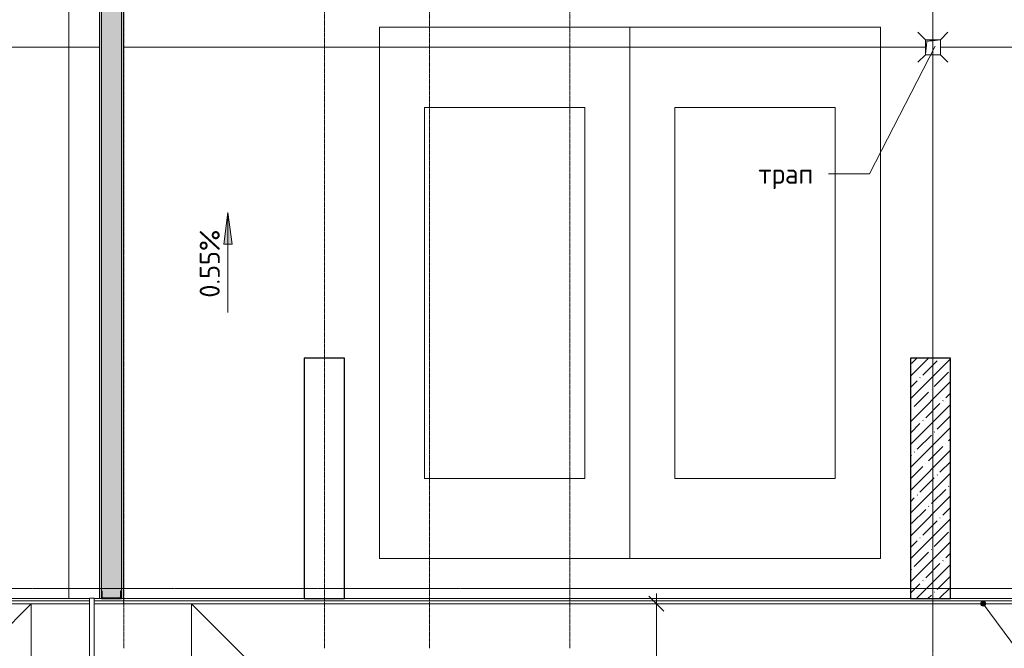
# Model space of a CAD drawing. Header units: millimetres. Extents: x 25420 to 100191, y -10965 to 131188.
# Tile 27 of 53: x 55984 to 65812, y 80105 to 86375. Entities that reach past the tile are written whole.
import ezdxf

# ---------------------------------------------------------------- set-up
doc = ezdxf.new("R2010")
doc.units = ezdxf.units.MM
doc.linetypes.add('3_ Штрих_ 1 х 1 мм', pattern=[2, 1, -1])
doc.linetypes.add('4_ Штрихпунктир_ 10 х 2 мм', pattern=[14, 10, -2, 0, -2])
for name, color, linetype, lineweight in [('A-ANNO-DIMS', 7, 'Continuous', 5), ('A-ANNO-DIMS-100', 7, 'Continuous', 5), ('A-AREA', 7, '3_ Штрих_ 1 х 1 мм', 13), ('A-DETL-GENF', 7, 'Continuous', 13), ('A-DOOR', 7, 'Continuous', 13), ('A-FLOR', 7, 'Continuous', 13), ('A-GENM', 7, 'Continuous', 13), ('A-WALL', 7, 'Continuous', 13), ('A-WALL-PATT', 7, 'Continuous', 13), ('C-PRKG', 7, 'Continuous', 13), ('G-ANNO-DIMS', 7, 'Continuous', 5), ('G-ANNO-TEXT', 7, 'Continuous', 5), ('I-WALL', 7, 'Continuous', 13), ('M-EQPM', 7, 'Continuous', 13), ('P-SANR-FIXT', 7, 'Continuous', 13), ('S-COLS', 7, 'Continuous', 25), ('S-GRID', 7, 'Continuous', 5)]:
    doc.layers.add(name, color=color, linetype=linetype, lineweight=lineweight)
doc.styles.add('GOST Common_3', font='GOST_Common.ttf', dxfattribs={"height": 200})
doc.dimstyles.new('2_мм', dxfattribs={"dimscale": 304.8, "dimtxt": 201.142999, "dimasz": 0.492126, "dimexe": 0.328084, "dimexo": 0.492126, "dimgap": 0, "dimtad": 1, "dimdec": 0, "dimdsep": 46, "dimtxsty": 'GOST Common_3', "dimblk1": 'OBLIQUE', "dimblk2": 'OBLIQUE', "dimsah": 1, "dimcen": 0.09, "dimdle": 0.328084, "dimadec": 5, "dimazin": 2, "dimtfac": 1, "dimtdec": 4, "dimtix": 1, "dimtmove": 0, "dimatfit": 3, "dimfxl": 1, "dimtvp": 1, "dimtolj": 1, "dimtzin": 0, "dimarcsym": 2})
pattern_1 = [(0, (0, 0), (203.2, 50.8), [3.353, -149.047, 3.353, -149.047, -812.8]), (0, (0, 0), (203.2, 50.8), [-304.8, 3.353, -301.447, 3.353, -149.047, -355.6]), (0, (0, 0), (203.2, 50.8), [-762, 3.353, -98.247, 3.353, -250.647]), (120, (76.2, 25.4), (-145.59409, 150.576362), [3.353, -149.047, 3.353, -149.047, -812.8]), (120, (76.2, 25.4), (-145.59409, 150.576362), [-304.8, 3.353, -301.447, 3.353, -149.047, -355.6]), (120, (76.2, 25.4), (-145.59409, 150.576362), [-762, 3.353, -98.247, 3.353, -250.647]), (240, (101.6, 127), (-57.60591, -201.376362), [3.353, -149.047, 3.353, -149.047, -812.8]), (240, (101.6, 127), (-57.60591, -201.376362), [-304.8, 3.353, -301.447, 3.353, -149.047, -355.6]), (240, (101.6, 127), (-57.60591, -201.376362), [-762, 3.353, -98.247, 3.353, -250.647])]

# ---------------------------------------------------------------- blocks, each defined once
blk = doc.blocks.new('Наметкина 10_РД_АР_П_Отделка_R21_rvt-1--01_Подвал_МП_часть Б')
at = {"layer": 'A-WALL-PATT', "lineweight": 5}
h = blk.add_hatch(dxfattribs=at)
h.set_pattern_fill('FP_6', color=256, style=0, pattern_type=2)
h.set_pattern_definition(pattern_1)
h.paths.add_polyline_path([(56780, 80600), (56799, 80600), (56800, 86600), (56780, 86600), (56780, 80608)])
h = blk.add_hatch(dxfattribs=at)
h.set_pattern_fill('FP_6', color=256, style=0, pattern_type=2)
h.set_pattern_definition(pattern_1)
h.paths.add_polyline_path([(57020, 74600), (57020, 75350), (57000, 75350), (57000, 74600)])
h.paths.add_polyline_path([(57020, 80600), (57020, 86600), (57000, 86600), (57000, 80600)])
at = {"layer": 'A-WALL'}
for p, q in [((56800, 80676), (56800, 86600)), ((57000, 86600), (57000, 80600)), ((56780, 86580), (56780, 80600)), ((57020, 80600), (57020, 86580)), ((56780, 80600), (56799, 80600)), ((57000, 80600), (57020, 80600))]:
    blk.add_line(p, q, dxfattribs=at)
blk = doc.blocks.new('АР_Машиноместо - 4900x2400_М__5300х2500_-V4--01_Подвал_МП_часть Б')
at = {"layer": 'C-PRKG'}
for p, q in [((2500, 0), (0, 0)), ((0, 0), (0, -5300)), ((2500, 0), (2500, -5300)), ((450, -800), (450, -4500)), ((450, -800), (2050, -800)), ((2050, -800), (2050, -4500)), ((450, -4500), (2050, -4500)), ((2500, -5300), (0, -5300))]:
    blk.add_line(p, q, dxfattribs=at)
blk = doc.blocks.new('АР_Машиноместо - 4900x2400_М__5300х2500_-3113489--01_Подвал_МП_часть Б')
at = {"layer": 'C-PRKG'}
for p, q in [((2500, 5300), (0, 5300)), ((0, 0), (0, 5300)), ((2500, 0), (2500, 5300)), ((450, 4500), (2050, 4500)), ((450, 800), (450, 4500)), ((2050, 800), (2050, 4500)), ((450, 800), (2050, 800)), ((2500, 0), (0, 0))]:
    blk.add_line(p, q, dxfattribs=at)
blk = doc.blocks.new('АР_Машиноместо - 6000x3600_С_МГН-V21--01_Подвал_МП_часть Б')
at = {"layer": 'A-DETL-GENF'}
for p, q in [((1021.4, 3422.9), (1021.4, 3705.9)), ((1164.3, 3667.6), (1164.3, 3439.2)), ((1164.3, 3439.2), (1477, 3439.2)), ((1477, 3439.2), (1477, 3315.3)), ((1021.4, 3150), (1021.4, 3286.6)), ((1187.9, 3315.3), (1187.9, 3253.9)), ((1477, 3315.3), (1187.9, 3315.3)), ((1187.9, 3253.9), (1575.5, 3253.9)), ((1575.5, 3253.9), (1757.2, 2864.2)), ((1497.8, 3150), (1021.4, 3150)), ((1711.9, 2706.3), (1617.1, 2870.5)), ((1757.2, 2864.2), (1907, 2934)), ((1907, 2934), (1959.3, 2821.7)), ((1959.3, 2821.7), (1711.9, 2706.3))]:
    blk.add_line(p, q, dxfattribs=at)
for centre, radius, start, end in [((1120.8, 3791.3), 131.1, 289.36321, 220.63679), ((1203.2, 3021.5), 440.6, 114.36597, 339.96019), ((1203.2, 3021.5), 321.5, 124.43786, 23.56214)]:
    blk.add_arc(centre, radius, start, end, dxfattribs=at)
at = {"layer": 'C-PRKG'}
for p, q in [((2605, 6000), (-550, 6000)), ((-550, 2400), (-550, 6000)), ((3050, 0), (3050, 5980)), ((400, 5300), (2100, 5300)), ((400, 1000), (400, 5300)), ((2100, 1000), (2100, 5300)), ((400, 1000), (2100, 1000)), ((3050, 0), (-550, 0))]:
    blk.add_line(p, q, dxfattribs=at)
blk = doc.blocks.new('КР_Колонна_ЖБ_Прямоугольная - 400x2400h_B40-3818652--01_Подвал_МП_часть Б')
at = {"layer": 'S-COLS', "lineweight": 5}
h = blk.add_hatch(dxfattribs=at)
h.set_pattern_fill('FP_3', color=256, style=0, pattern_type=2)
h.set_pattern_definition([(225, (65075, 81800), (114.04925, -114.04925), []), (225, (64960.95, 81800), (114.04925, -114.04925), [201.613, -40.323, 3.353, -36.97])])
h.paths.add_polyline_path([(200, 1200), (-200, 1200), (-200, -1200), (200, -1200)])
at = {"layer": 'S-COLS'}
for p, q in [((200, 1200), (-200, 1200)), ((-200, 1200), (-200, -1200)), ((200, -1200), (200, 1200)), ((-200, -1200), (200, -1200))]:
    blk.add_line(p, q, dxfattribs=at)
blk = doc.blocks.new('АР-Заполнение деф_ шва - Д_ш_-4327371--01_Подвал_МП_часть Б')
at = {"layer": 'A-GENM'}
for p, q in [((20, 25), (1825, 25)), ((0, -25), (1825, -25))]:
    blk.add_line(p, q, dxfattribs=at)
blk = doc.blocks.new('АР-Заполнение деф_ шва - Д_ш_-4327368--01_Подвал_МП_часть Б')
at = {"layer": 'A-GENM'}
for p, q in [((0, 25), (7195, 25)), ((0, -25), (7195, -25))]:
    blk.add_line(p, q, dxfattribs=at)
blk = doc.blocks.new('АР-Заполнение деф_ шва - Д_ш_-4327370--01_Подвал_МП_часть Б')
at = {"layer": 'A-GENM'}
for p, q in [((0, 25), (5650, 25)), ((0, -25), (5650, -25))]:
    blk.add_line(p, q, dxfattribs=at)
blk = doc.blocks.new('АР-Заполнение деф_ шва - Д_ш_-4327376--01_Подвал_МП_часть Б')
at = {"layer": 'A-GENM'}
for p, q in [((0, 25), (3806.5, 25)), ((3851.5, 25), (3905, 25)), ((0, -25), (3806.5, -25)), ((3851.5, -25), (3925, -25))]:
    blk.add_line(p, q, dxfattribs=at)
blk = doc.blocks.new('АР_Канал вертикальный прямоугольный - ВК-5386080--01_Подвал_МП_часть Б')
at = {"layer": 'A-DETL-GENF'}
blk.add_hatch(color=256, dxfattribs=at).paths.add_polyline_path([(-75, -75), (-60, 60), (75, 75), (-75, 75)])
at = {"layer": 'A-DETL-GENF', "linetype": '3_ Штрих_ 1 х 1 мм'}
for p, q in [((75, 75), (-75, 75)), ((-75, 75), (-75, -75)), ((75, 75), (-75, 75)), ((-75, 75), (-75, -75)), ((-75, -75), (-60, 60)), ((-75, -75), (-60, 60)), ((-60, 60), (75, 75)), ((-60, 60), (75, 75)), ((75, -75), (75, 75)), ((-75, -75), (75, -75))]:
    blk.add_line(p, q, dxfattribs=at)
at = {"layer": 'M-EQPM'}
for p, q in [((-75, -75), (-75, 75)), ((-75, 75), (75, 75)), ((75, 75), (75, -75)), ((75, -75), (-75, -75))]:
    blk.add_line(p, q, dxfattribs=at)
blk = doc.blocks.new('АР-Заполнение деф_ шва - Д_ш__Пристенный-4435426--01_Подвал_МП_часть Б')
at = {"layer": 'A-GENM'}
blk.add_line((0, -25), (400, -25), dxfattribs=at)
blk = doc.blocks.new('АР-Заполнение деф_ шва - Д_ш__Пристенный-4429135--01_Подвал_МП_часть Б')
at = {"layer": 'A-GENM'}
blk.add_line((0, -25), (400, -25), dxfattribs=at)
blk = doc.blocks.new('АР_Трап - 100-100-2797955--01_Подвал_МП_часть Б')
at = {"layer": 'P-SANR-FIXT'}
for p, q in [((-75, 75), (-150, 150)), ((0, 75), (0, 100)), ((75, 75), (150, 150)), ((-100, 0), (-75, 0)), ((75, 0), (100, 0)), ((-75, -75), (-150, -150)), ((0, -100), (0, -75)), ((75, -75), (150, -150))]:
    blk.add_line(p, q, dxfattribs=at)
blk = doc.blocks.new('АР-Ворота сборка - Ворота секционные_5200х2600 _h_-7307873--01_Подвал_МП_часть Б')
at = {"layer": 'A-DETL-GENF'}
for p, q in [((-2275, 218.5), (-2503.5, 218.5)), ((-2503.5, 218.5), (-2503.5, 173.5)), ((-2275, 173.5), (-2275, 218.5)), ((-1675, 218.5), (-1675, 173.5)), ((2753.5, 218.5), (-1675, 218.5)), ((2753.5, 173.5), (2753.5, 218.5)), ((-2503.5, 173.5), (-2275, 173.5)), ((-1675, 173.5), (2753.5, 173.5))]:
    blk.add_line(p, q, dxfattribs=at)
blk = doc.blocks.new('АР_Фахверк_ _Швеллер полки параллельные_ - 20П-6908877--01_Подвал_МП_часть Б')
at = {"layer": 'S-COLS'}
blk.add_hatch(color=256, dxfattribs=at).paths.add_polyline_path([(-23, 100), (-23, -100), (53, -100), (53, -96.5), (51.4, -92.6), (47.5, -91), (-8.3, -91), (-15, -88.2), (-17.8, -81.5), (-17.8, 81.5), (-15, 88.2), (-8.3, 91), (47.5, 91), (51.4, 92.6), (53, 96.5), (53, 100)])
for p, q in [((53, 100), (-23, 100)), ((-23, 100), (-23, -100)), ((53, 96.5), (53, 100)), ((-17.8, -81.5), (-17.8, 81.5)), ((-8.3, 91), (47.5, 91)), ((47.5, -91), (-8.3, -91)), ((53, -100), (53, -96.5)), ((-23, -100), (53, -100))]:
    blk.add_line(p, q, dxfattribs=at)
for centre, radius, start, end in [((-8.3, 81.5), 9.5, 90, 180), ((47.5, 96.5), 5.5, 270, 360), ((-8.3, -81.5), 9.5, 180, 270), ((47.5, -96.5), 5.5, 360, 90)]:
    blk.add_arc(centre, radius, start, end, dxfattribs=at)
blk = doc.blocks.new('DIMBLOCK209--01_Подвал_МП_часть Б')
at = {"layer": 'A-ANNO-DIMS-100', "lineweight": 25, "transparency": 16777216}
for p, q in [((62339.2, 80550), (62264.2, 80625)), ((62339.2, 80550), (62414.2, 80475)), ((62339.2, 77975), (62264.2, 78050)), ((62339.2, 77975), (62414.2, 77900))]:
    blk.add_line(p, q, dxfattribs=at)
at = {"layer": 'A-ANNO-DIMS-100', "transparency": 16777216}
for p, q in [((62339.2, 77975), (62339.2, 80650)), ((62383.2, 80550), (62239.2, 80550)), ((62339.2, 80550), (62383.2, 80550)), ((62383.2, 77975), (62239.2, 77975)), ((62339.2, 77975), (62383.2, 77975))]:
    blk.add_line(p, q, dxfattribs=at)
at = {"layer": 'A-ANNO-DIMS-100', "color": 0, "transparency": 16777216, "insert": (62077.9, 78982.9), "char_height": 200, "width": 670.931, "attachment_point": 1, "rotation": 90, "line_spacing_factor": 1.022761, "style": 'GOST Common_3'}
blk.add_mtext('2575', dxfattribs=at)
blk = doc.blocks.new('_Oblique')
at = {"color": 0, "linetype": 'ByBlock', "lineweight": -2}
blk.add_line((-0.5, -0.5), (0.5, 0.5), dxfattribs=at)

msp = doc.modelspace()

# ---------------------------------------------------------------- hatches: boundary and pattern name
at = {"layer": 'A-WALL-PATT', "lineweight": 5}
h = msp.add_hatch(dxfattribs=at)
h.set_pattern_fill('FP_2', color=256, style=0, pattern_type=2)
h.set_pattern_definition([(135, (150.28, 188.64), (-282.8427, 3e-14), [5, -395]), (135, (174.9, 237.36), (-282.8427, 3e-14), [5, -395]), (135, (211.96, 236.53), (-282.8427, 3e-14), [5, -395]), (135, (114.96, 223.96), (-282.8427, 3e-14), [5, -395]), (135, (77.54, 223.96), (-282.8427, 3e-14), [5, -395]), (135, (57.44, 184.52), (-282.8427, 3e-14), [5, -395]), (135, (66.21, 142.9), (-282.8427, 3e-14), [5, -395]), (135, (107.33, 161), (-282.8427, 3e-14), [5, -395]), (135, (99.08, 130.94), (-282.8427, 3e-14), [5, -395]), (135, (22.6, 136.46), (-282.8427, 3e-14), [5, -395]), (135, (21.16, 168.08), (-282.8427, 3e-14), [5, -395]), (135, (46.13, 96.12), (-282.8427, 3e-14), [5, -395]), (135, (3.54, 74.6), (-282.8427, 3e-14), [5, -395]), (135, (40.3, 47.56), (-282.8427, 3e-14), [5, -395]), (135, (39.77, 18.47), (-282.8427, 3e-14), [5, -395]), (135, (76.94, 37.28), (-282.8427, 3e-14), [5, -395]), (135, (114.18, 62.4), (-282.8427, 3e-14), [5, -395]), (135, (139.87, 90.2), (-282.8427, 3e-14), [5, -395]), (135, (141.44, 15.82), (-282.8427, 3e-14), [5, -395]), (135, (188.69, 26.73), (-282.8427, 3e-14), [5, -395]), (135, (176.14, 51.36), (-282.8427, 3e-14), [5, -395]), (135, (177.03, 0), (-282.8427, 3e-14), [5, -395]), (135, (276.61, 8.22), (-282.8427, 3e-14), [5, -395]), (135, (271.19, 31.72), (-282.8427, 3e-14), [5, -395]), (135, (268.29, 119.65), (-282.8427, 3e-14), [5, -395]), (135, (237.92, 101.95), (-282.8427, 3e-14), [5, -395]), (135, (237.92, 158.27), (-282.8427, 3e-14), [5, -395]), (135, (260.4, 204.35), (-282.8427, 3e-14), [5, -395]), (135, (275.54, 235.4), (-282.8427, 3e-14), [5, -395]), (135, (117.62, 268.96), (-282.8427, 3e-14), [5, -395]), (135, (203.62, 273.83), (-282.8427, 3e-14), [5, -395]), (135, (47.24, 279.3), (-282.8427, 3e-14), [5, -395]), (135, (23.2, 266.16), (-282.8427, 3e-14), [5, -395]), (135, (42.78, 232.52), (-282.8427, 3e-14), [5, -395]), (135, (177.76, 90.57), (-282.8427, 3e-14), [5, -395]), (135, (181.12, 121.8), (-282.8427, 3e-14), [5, -395]), (135, (206.73, 172.06), (-282.8427, 3e-14), [5, -395]), (135, (143.14, 136.62), (-282.8427, 3e-14), [5, -395]), (135, (211.51, 131.86), (-282.8427, 3e-14), [5, -395]), (135, (81.47, 95.1), (-282.8427, 3e-14), [5, -395]), (135, (235.13, 60.46), (-282.8427, 3e-14), [5, -395]), (135, (242.24, 4.89), (-282.8427, 3e-14), [5, -395]), (45, (0, 106.07), (-282.8427, 0), []), (45, (106.07, 0), (-282.8427, 0), []), (45, (176.78, 0), (-282.8427, 0), []), (45, (0, 176.78), (-282.8427, 0), [])])
h.paths.add_polyline_path([(57000, 80600), (57000, 86600), (56800, 86600), (56800, 80676), (56802.5, 80676), (56806.389087, 80674.389087), (56808, 80670.5), (56808, 80614.7), (56810.782486, 80607.982486), (56817.5, 80605.2), (56980.5, 80605.2), (56987.217514, 80607.982486), (56990, 80614.7), (56990, 80670.5), (56991.610913, 80674.389087), (56995.5, 80676), (56999, 80676), (56999, 80600)])
at = {"layer": 'G-ANNO-DIMS'}
msp.add_hatch(color=256, dxfattribs=at).paths.add_polyline_path([(58061.875845, 84453.337652), (58020.076177, 84135.837652), (58103.675513, 84135.837652)])
msp.add_hatch(color=256, dxfattribs=at).paths.add_polyline_path([(58061.875845, 84453.337652), (58020.076177, 84135.837652), (58103.675513, 84135.837652)])
h = msp.add_hatch(color=256, dxfattribs=at)
edge = h.paths.add_edge_path()
edge.add_arc((65602.614915, 80550), 25, 0, 360)

# ---------------------------------------------------------------- linework, layer by layer
at = {"layer": 'A-AREA'}
msp.add_line((57019.967009, 80600), (57019.967009, 80550), dxfattribs=at)
at = {"layer": 'A-FLOR'}
for p, q in [((56779.967009, 86100), (46325, 86100)), ((65025, 86100), (57019.967009, 86100)), ((79675, 86100), (65175, 86100)), ((56681.502294, 80600), (52875, 80600)), ((56779.967009, 80600), (56726.467009, 80600)), ((58825, 80600), (57019.967009, 80600)), ((64875, 80600), (59225, 80600)), ((72470, 80600), (65275, 80600)), ((56681.467009, 80580), (30300, 80580)), ((30300, 80550), (56681.467009, 80550)), ((53625, 78075), (56100, 80550)), ((56100, 80550), (56100, 75400)), ((88291.89493, 80580), (56726.467009, 80580)), ((56726.467009, 80550), (88291.89493, 80550)), ((57700, 75400), (57700, 80550)), ((60171.536553, 78074.633593), (57700, 80550))]:
    msp.add_line(p, q, dxfattribs=at)
at = {"layer": 'G-ANNO-DIMS'}
for p, q in [((58061.875845, 84453.337652), (58020.076177, 84135.837652)), ((58061.875845, 84453.337652), (58020.076177, 84135.837652)), ((58103.675513, 84135.837652), (58061.875845, 84453.337652)), ((58061.875845, 83453.337652), (58061.875845, 84453.337652)), ((58103.675513, 84135.837652), (58061.875845, 84453.337652)), ((58061.875845, 83453.337652), (58061.875845, 84453.337652)), ((58020.076177, 84135.837652), (58103.675513, 84135.837652)), ((58020.076177, 84135.837652), (58103.675513, 84135.837652)), ((65602.614915, 80550), (65944.439467, 80086.207829))]:
    msp.add_line(p, q, dxfattribs=at)
msp.add_circle((65602.614915, 80550), 25, dxfattribs=at)
at = {"layer": 'G-ANNO-TEXT'}
for p, q in [((65121.303408, 86111.609036), (64467.400321, 84838.892991)), ((64063.242815, 84838.892991), (64056.242815, 84838.892991)), ((64467.400321, 84838.892991), (64063.242815, 84838.892991))]:
    msp.add_line(p, q, dxfattribs=at)
at = {"layer": 'I-WALL'}
for p, q in [((56800, 86600), (56800, 80676)), ((57000, 80600), (57000, 86600))]:
    msp.add_line(p, q, dxfattribs=at)
at = {"layer": 'S-COLS'}
for p, q in [((58825, 83000), (58825, 80600)), ((59225, 83000), (58825, 83000)), ((59225, 80600), (59225, 83000)), ((58825, 80600), (59225, 80600))]:
    msp.add_line(p, q, dxfattribs=at)
at = {"layer": 'S-GRID', "linetype": '4_ Штрихпунктир_ 10 х 2 мм'}
for p, q in [((65100, 50350), (65100, 130388.42805)), ((57025, 80104.964717), (57025, 129588.42805)), ((59025, 80104.964717), (59025, 129588.42805)), ((60075, 80104.964717), (60075, 129588.42805)), ((61475, 80104.964717), (61475, 129588.42805)), ((65100, 80104.964717), (65100, 129588.42805)), ((91709.162523, 80700), (27403.402399, 80700)), ((90016.401776, 80700), (28300, 80700)), ((90016.401776, 80700), (28300, 80700))]:
    msp.add_line(p, q, dxfattribs=at)

# ---------------------------------------------------------------- block references
at = {"lineweight": 5}
msp.add_blockref('Наметкина 10_РД_АР_П_Отделка_R21_rvt-1--01_Подвал_МП_часть Б', (0, 0), dxfattribs=at)
at = {"layer": 'A-DOOR', "rotation": 89.99999999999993}
msp.add_blockref('АР-Ворота сборка - Ворота секционные_5200х2600 _h_-7307873--01_Подвал_МП_часть Б', (56899.967009, 77850), dxfattribs=at)
at = {"layer": 'A-GENM'}
for name, p in [('АР-Заполнение деф_ шва - Д_ш_-4327376--01_Подвал_МП_часть Б', (52875, 80575)), ('АР-Заполнение деф_ шва - Д_ш_-4327371--01_Подвал_МП_часть Б', (56999.967009, 80575)), ('АР-Заполнение деф_ шва - Д_ш_-4327370--01_Подвал_МП_часть Б', (59225, 80575)), ('АР-Заполнение деф_ шва - Д_ш_-4327368--01_Подвал_МП_часть Б', (65275, 80575)), ('АР-Заполнение деф_ шва - Д_ш__Пристенный-4435426--01_Подвал_МП_часть Б', (58824.967009, 80575)), ('АР-Заполнение деф_ шва - Д_ш__Пристенный-4429135--01_Подвал_МП_часть Б', (64875, 80575))]:
    msp.add_blockref(name, p, dxfattribs=at)
at = {"layer": 'C-PRKG'}
for name, p in [('АР_Машиноместо - 6000x3600_С_МГН-V21--01_Подвал_МП_часть Б', (53424.967009, 80600)), ('АР_Машиноместо - 4900x2400_М__5300х2500_-3113489--01_Подвал_МП_часть Б', (59575, 81000))]:
    msp.add_blockref(name, p, dxfattribs=at)
at = {"layer": 'C-PRKG', "rotation": 180}
msp.add_blockref('АР_Машиноместо - 4900x2400_М__5300х2500_-V4--01_Подвал_МП_часть Б', (64575, 81000), dxfattribs=at)
at = {"layer": 'M-EQPM'}
msp.add_blockref('АР_Канал вертикальный прямоугольный - ВК-5386080--01_Подвал_МП_часть Б', (65100, 86100), dxfattribs=at)
at = {"layer": 'P-SANR-FIXT'}
msp.add_blockref('АР_Трап - 100-100-2797955--01_Подвал_МП_часть Б', (65100, 86100), dxfattribs=at)
at = {"layer": 'S-COLS'}
for name, p, rotation in [('КР_Колонна_ЖБ_Прямоугольная - 400x2400h_B40-3818652--01_Подвал_МП_часть Б', (65075, 81800), 180), ('АР_Фахверк_ _Швеллер полки параллельные_ - 20П-6908877--01_Подвал_МП_часть Б', (56899, 80623), 90.00000000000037)]:
    msp.add_blockref(name, p, dxfattribs=dict(at, rotation=rotation))

# ---------------------------------------------------------------- texts
at = {"layer": 'G-ANNO-DIMS', "insert": (57780.510184, 83602.357053), "char_height": 200, "width": 842.35343804, "attachment_point": 1, "rotation": 90, "line_spacing_factor": 1.022761, "style": 'GOST Common_3'}
msp.add_mtext('0.55%', dxfattribs=at)
msp.add_mtext('0.55%', dxfattribs=at)
at = {"layer": 'G-ANNO-TEXT', "insert": (63356.242815, 84938.892991), "char_height": 200, "width": 769.62, "attachment_point": 1, "style": 'GOST Common_3'}
msp.add_mtext('трап', dxfattribs=at)

# ---------------------------------------------------------------- dimensions: what is measured, and where the dimension line sits
at = {"layer": 'A-ANNO-DIMS'}
dim = msp.add_linear_dim(base=(62339.239138, 80550), p1=(62233.173121, 77975), p2=(62233.173121, 80550), angle=90, dimstyle='2_мм', override={"dimpost": '<>', "dimfxl": 2575}, dxfattribs=at)
dim.commit()
dim.dimension.update_dxf_attribs({"geometry": 'DIMBLOCK209--01_Подвал_МП_часть Б', "text_midpoint": (62239.239138, 79262.5)})

doc.saveas('drawing.dxf')
